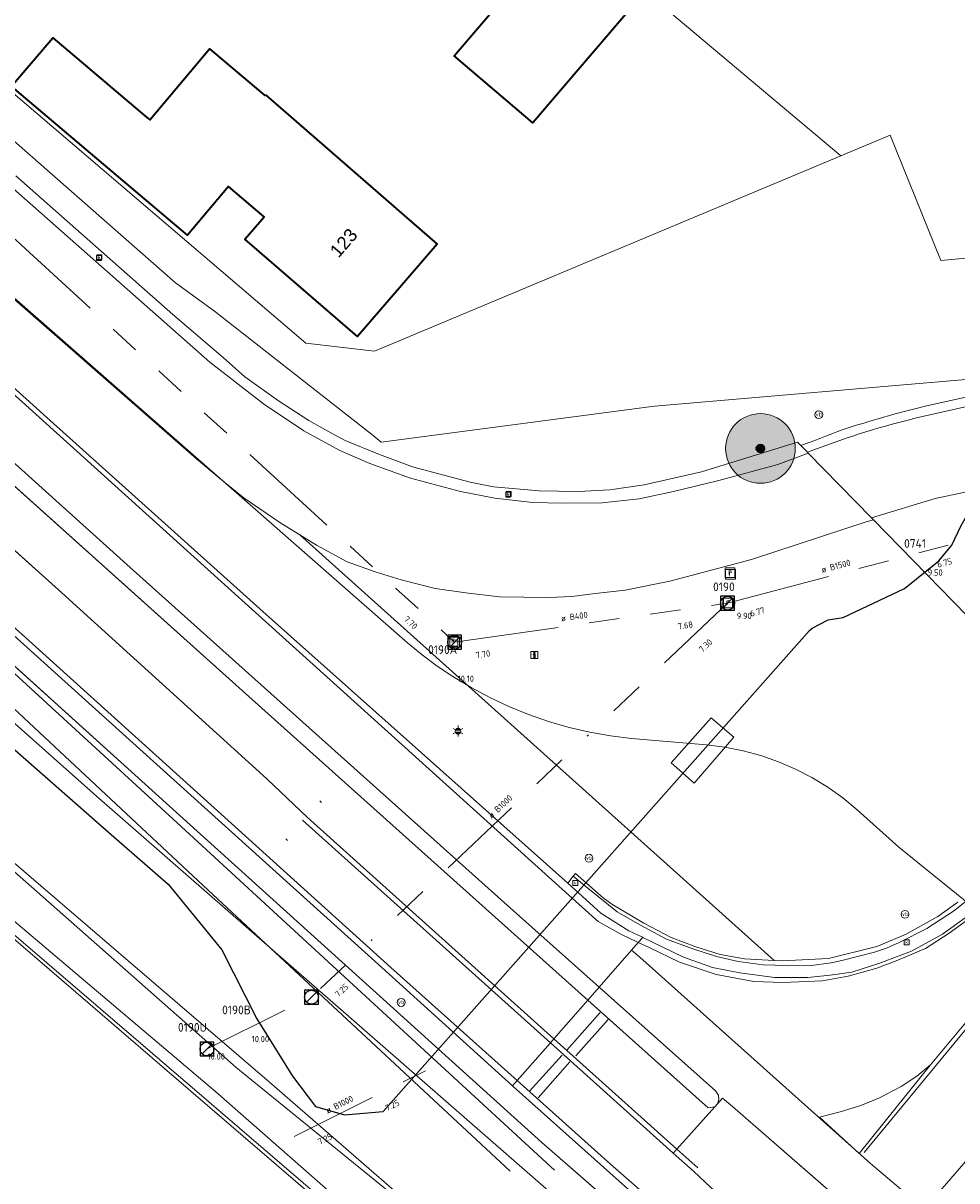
# Model space of a CAD drawing. Header units: metres. Extents: x 163628 to 167855, y 402678 to 405435.
# Tile 34 of 256: x 164071 to 164125, y 402999 to 403066. Entities that reach past the tile are written whole.
import ezdxf
from ezdxf.enums import TextEntityAlignment as Align

# ---------------------------------------------------------------- set-up
doc = ezdxf.new("R2010")
doc.units = ezdxf.units.M
doc.linetypes.add('X-CA190022.004-UO-WHM_Riolering gemeente_NLCS_v0.2$0$RI-GWA', pattern=[18.45, 6, -1.8, 1.75, -1.8, 1.75, -1.8, 1.75, -1.8])
doc.linetypes.add('X-CA190022.004-UO-WHM_Riolering gemeente_NLCS_v0.2$0$RI-OVERIG', pattern=[17, 5, -2, 2, -2, 0, -2, 2, -2])
doc.layers.get('0').update_dxf_attribs({"lineweight": 25})
for name, color, linetype, lineweight in [('X-CA190022.004-UO-BGT_Ondergrond$0$GE_117_WGIGeleideconstructie_Grens_GEM', 253, 'X-CA190022.004-UO-BGT_Ondergrond$0$Vangrail', 9), ('X-CA190022.004-UO-BGT_Ondergrond$0$GE_203_VGOHaag_Lijn_GEM', 253, 'X-CA190022.004-UO-BGT_Ondergrond$0$Heg', 9), ('X-CA190022.004-UO-BGT_Ondergrond$0$GE_214_Wegmarkering_Lijn_GEM', 253, 'Continuous', 9), ('X-CA190022.004-UO-BGT_Ondergrond$0$GE_244_Taludlijn_Lijn_GEM', 253, 'Continuous', 9), ('X-CA190022.004-UO-BGT_Ondergrond$0$GE_311_WGDRijbaanRegionaleweg_Vlak_GEM', 253, 'Continuous', 9), ('X-CA190022.004-UO-BGT_Ondergrond$0$GE_314_WGDRijbaanLokaleweg_Vlak_GEM', 253, 'Continuous', 9), ('X-CA190022.004-UO-BGT_Ondergrond$0$GE_361_OWGBerm_Vlak_GEM', 253, 'Continuous', 9), ('X-CA190022.004-UO-BGT_Ondergrond$0$GE_367_OWGBerm_groenvoorziening_grasenk_GEM', 253, 'Continuous', 9), ('X-CA190022.004-UO-BGT_Ondergrond$0$GE_401_OTDErf_Vlak_GEM', 253, 'Continuous', 9), ('X-CA190022.004-UO-BGT_Ondergrond$0$GE_4502_GBKN_Huisnummer_Lijn_GEM', 7, 'Continuous', 9), ('X-CA190022.004-UO-BGT_Ondergrond$0$GE_461_BTDGraslandoverig_Vlak_GEM', 253, 'Continuous', 9), ('X-CA190022.004-UO-BGT_Ondergrond$0$GE_601_PNDgrondvlakpand_Vlak_MV_GEM', 34, 'Continuous', 35), ('X-CA190022.004-UO-BGT_Ondergrond$0$GE_661_SHDMuurGroterDan30cm_Vlak_GEM', 253, 'Continuous', 9), ('X-CA190022.004-UO-BGT_Ondergrond$0$GE_811_BRDInformatiebord_Punt_GEM', 253, 'Continuous', 9), ('X-CA190022.004-UO-BGT_Ondergrond$0$GE_814_BRDVerkeersbord_Punt_GEM', 253, 'Continuous', 9), ('X-CA190022.004-UO-BGT_Ondergrond$0$GE_861_PALLichtmast_Punt_GEM', 253, 'Continuous', 9), ('X-CA190022.004-UO-BGT_Ondergrond$0$GE_885_PutInspectieofRioolput_Punt_GEM', 253, 'Continuous', 9), ('X-CA190022.004-UO-BGT_Ondergrond$0$GE_886_PutKolk_Punt_GEM', 253, 'Continuous', 9), ('X-CA190022.004-UO-BGT_Ondergrond$0$N-WE-IE-MEUBILAIR_WEGMEUBILAIR_VERKEERSBORD-S', 253, 'Continuous', 9), ('X-CA190022.004-UO-BGT_Ondergrond$0$N-WE-RI-PUT_INSPECTIE-S', 253, 'Continuous', 9), ('X-CA190022.004-UO-KAD_Percelen$0$B-WE-KG-GRENS_PERCEEL-GV', 150, 'Continuous', 9), ('X-CA190022.004-UO-WHM_Riolering gemeente - drukleidingen_v0.1$0$Riool_onder_druk_asbestcement_leidingen_450_hgml', 214, 'X-CA190022.004-UO-WHM_Riolering gemeente - drukleidingen_v0.1$0$1-200 PERSLEIDING', 25), ('X-CA190022.004-UO-WHM_Riolering gemeente_NLCS_v0.2$0$B-WE-RI-BOB-T18', 214, 'Continuous', 15), ('X-CA190022.004-UO-WHM_Riolering gemeente_NLCS_v0.2$0$B-WE-RI-DIAMETER-T18', 214, 'Continuous', 15), ('X-CA190022.004-UO-WHM_Riolering gemeente_NLCS_v0.2$0$B-WE-RI-GWA_TRANSPORTLEIDING-G', 214, 'X-CA190022.004-UO-WHM_Riolering gemeente_NLCS_v0.2$0$RI-GWA', 15), ('X-CA190022.004-UO-WHM_Riolering gemeente_NLCS_v0.2$0$B-WE-RI-OVERSTORT-G', 214, 'X-CA190022.004-UO-WHM_Riolering gemeente_NLCS_v0.2$0$RI-OVERIG', 15), ('X-CA190022.004-UO-WHM_Riolering gemeente_NLCS_v0.2$0$B-WE-RI-PUT-S', 214, 'Continuous', 15), ('X-CA190022.004-UO-WHM_Riolering gemeente_NLCS_v0.2$0$B-WE-RI-PUTDEKSELHOOGTE-T18', 214, 'Continuous', 15), ('X-CA190022.004-UO-WHM_Riolering gemeente_NLCS_v0.2$0$B-WE-RI-PUTNUMMER-T25', 214, 'Continuous', 15)]:
    doc.layers.add(name, color=color, linetype=linetype, lineweight=lineweight)
doc.layers.add('X-CA190022.004-UO-DWM_Beplanting$0$B-WE-GR-BOOM-S AFKOMSTIG UIT BOMENBESTAND GEMEENTE', color=252, linetype='Continuous')
doc.layers.add('X-CA190022.004-UO-DWM_Beplanting$0$N-GV-GR-GRAS-A-200', color=7, linetype='Continuous')
doc.styles.add('X-CA190022.004-UO-BGT_Ondergrond$0$BGT_NAR', font='arial.ttf', dxfattribs={"height": 1})
doc.styles.add('X-CA190022.004-UO-BGT_Ondergrond$0$NLCS-ISO', font='NLCS-ISO.ttf')
doc.styles.add('X-CA190022.004-UO-WHM_Riolering gemeente - drukleidingen_v0.1$0$NLCS-ISO', font='NLCS-ISO.ttf')
doc.styles.add('X-CA190022.004-UO-WHM_Riolering gemeente_NLCS_v0.2$0$NLCS-ISO-M200-T18', font='NLCS-ISO.ttf', dxfattribs={"height": 0.36})
doc.styles.add('X-CA190022.004-UO-WHM_Riolering gemeente_NLCS_v0.2$0$NLCS-ISO-M200-T25', font='NLCS-ISO.ttf', dxfattribs={"height": 0.5})
doc.linetypes.add('X-CA190022.004-UO-BGT_Ondergrond$0$Heg', pattern='A,5,-1.5,[2,dgnlstyle-meierijstad.shx,S=0.007937,R=45,X=0,Y=0],-1.5', length=8)
doc.linetypes.add('X-CA190022.004-UO-BGT_Ondergrond$0$Vangrail', pattern='A,10,-1.5,[3,dgnlstyle-Veghel.shx,S=0.007937,R=90,X=0,Y=0.5],-1,[3,dgnlstyle-Veghel.shx,S=0.007937,R=270,X=0,Y=-0.5],-1.5', length=14)
doc.linetypes.add('X-CA190022.004-UO-WHM_Riolering gemeente - drukleidingen_v0.1$0$1-200 PERSLEIDING', pattern='A,1.5,-0.6,["PERS",X-CA190022.004-UO-WHM_Riolering gemeente - drukleidingen_v0.1$0$NLCS-ISO,S=0.24,R=0,X=-0.5,Y=-0.12],-0.65', length=2.75)

# ---------------------------------------------------------------- blocks, each defined once
blk = doc.blocks.new('X-CA190022.004-UO-BGT_Ondergrond$0$SRI-KOLK-SO')
at = {"color": 0, "linetype": 'ByBlock', "lineweight": 18}
blk.add_lwpolyline([(-1.125, -1.125), (1.125, -1.125), (1.125, 1.125), (-1.125, 1.125)], close=True, dxfattribs=at)
at = {"color": 0, "linetype": 'ByBlock', "lineweight": 18, "style": 'X-CA190022.004-UO-BGT_Ondergrond$0$NLCS-ISO'}
blk.add_text('k', height=1.5, dxfattribs=at).set_placement((0, 0), align=Align.MIDDLE_CENTER)
blk = doc.blocks.new('X-CA190022.004-UO-BGT_Ondergrond$0$IMGEOKolk')
at = {"xscale": 5, "yscale": 5, "zscale": 5}
blk.add_blockref('X-CA190022.004-UO-BGT_Ondergrond$0$SRI-KOLK-SO', (0, 0), dxfattribs=at)
blk = doc.blocks.new('X-CA190022.004-UO-BGT_Ondergrond$0$SIE-WEG_VERKEERSBORD_INFORMATIE-SO')
at = {"linetype": 'ByBlock', "lineweight": 18}
h = blk.add_hatch(color=0, dxfattribs=at)
h.dxf.hatch_style = 1
h.paths.add_polyline_path([(0.32, 0.49), (-0.82, 0.49), (-0.82, 0.19), (-0.32, 0.19), (-0.32, -1.62), (0.32, -1.62)])
h = blk.add_hatch(color=0, dxfattribs=at)
h.dxf.hatch_style = 1
edge = h.paths.add_edge_path()
edge.add_arc((0, 1.25), 0.373, 0, 360)
at = {"color": 0, "linetype": 'ByBlock', "lineweight": 18}
for points in [[(-2, -2), (2, -2), (2, 2), (-2, 2)], [(0.32, 0.49), (-0.82, 0.49), (-0.82, 0.19), (-0.32, 0.19), (-0.32, -1.62), (0.32, -1.62)]]:
    blk.add_lwpolyline(points, close=True, dxfattribs=at)
blk.add_circle((0, 1.25), 0.373, dxfattribs=at)
blk = doc.blocks.new('X-CA190022.004-UO-BGT_Ondergrond$0$IMGEOInformatiebord')
at = {"layer": 'X-CA190022.004-UO-BGT_Ondergrond$0$N-WE-IE-MEUBILAIR_WEGMEUBILAIR_VERKEERSBORD-S', "xscale": 5, "yscale": 5, "zscale": 5}
blk.add_blockref('X-CA190022.004-UO-BGT_Ondergrond$0$SIE-WEG_VERKEERSBORD_INFORMATIE-SO', (0, 0), dxfattribs=at)
blk = doc.blocks.new('X-CA190022.004-UO-BGT_Ondergrond$0$N-SIE-WEG_LICHTMAST-SO')
h = blk.add_hatch(color=256)
h.paths.add_polyline_path([(1.16, 0.5, 0.658505), (-1.16, 0.5)])
h.paths.add_polyline_path([(-1.16, -0.5, 0.658505), (1.16, -0.5)])
at = {"flags": 128}
for points in [[(-2.19, 1.27), (-1.1, 0.63)], [(-1.16, 0.5), (1.16, 0.5)], [(0, 1.27), (0, 2.53)], [(1.1, 0.63), (2.19, 1.27)], [(-2.19, -1.27), (-1.1, -0.63)], [(-1.16, -0.5), (1.16, -0.5)], [(0, -1.27), (0, -2.53)], [(2.19, -1.27), (1.1, -0.63)]]:
    blk.add_lwpolyline(points, dxfattribs=at)
at = {"ltscale": 0.5}
blk.add_circle((0, 0), 1.27, dxfattribs=at)
at = {"style": 'X-CA190022.004-UO-BGT_Ondergrond$0$NLCS-ISO'}
blk.add_attdef('TYPE', text='', height=1.8, dxfattribs=at).set_placement((0, 2.53), align=Align.BOTTOM_CENTER)
blk = doc.blocks.new('X-CA190022.004-UO-BGT_Ondergrond$0$IMGEOLichtmastpaal')
at = {"xscale": 5, "yscale": 5, "zscale": 5}
blk.add_blockref('X-CA190022.004-UO-BGT_Ondergrond$0$N-SIE-WEG_LICHTMAST-SO', (0, 6.4), dxfattribs=at)
blk = doc.blocks.new('X-CA190022.004-UO-BGT_Ondergrond$0$SIE-WEG_PAAL_VERKEERSBORD-SO')
at = {"linetype": 'ByBlock', "lineweight": 18}
blk.add_circle((0, 0), 1.5, dxfattribs=at)
at = {"linetype": 'ByBlock', "lineweight": 18, "style": 'X-CA190022.004-UO-BGT_Ondergrond$0$NLCS-ISO'}
blk.add_text('vb', height=1.5, dxfattribs=at).set_placement((0, 0.13), align=Align.MIDDLE_CENTER)
blk = doc.blocks.new('X-CA190022.004-UO-BGT_Ondergrond$0$IMGEOVerkeersbord')
at = {"xscale": 5, "yscale": 5, "zscale": 5}
blk.add_blockref('X-CA190022.004-UO-BGT_Ondergrond$0$SIE-WEG_PAAL_VERKEERSBORD-SO', (0, 0), dxfattribs=at)
blk = doc.blocks.new('X-CA190022.004-UO-BGT_Ondergrond$0$SRI-PUT_INSPECTIEPUT_RIOOLPUT-SO')
at = {"color": 0, "linetype": 'ByBlock', "lineweight": 18}
blk.add_lwpolyline([(-1.12, -1.12), (1.12, -1.12), (1.12, 1.12), (-1.12, 1.12)], close=True, dxfattribs=at)
at = {"color": 0, "linetype": 'ByBlock', "lineweight": 18, "style": 'X-CA190022.004-UO-BGT_Ondergrond$0$NLCS-ISO'}
blk.add_text('r', height=1.5, dxfattribs=at).set_placement((0, 0.28), align=Align.MIDDLE_CENTER)
blk = doc.blocks.new('X-CA190022.004-UO-BGT_Ondergrond$0$IMGEOInspectierioolput')
at = {"layer": 'X-CA190022.004-UO-BGT_Ondergrond$0$N-WE-RI-PUT_INSPECTIE-S', "xscale": 10, "yscale": 10, "zscale": 10}
blk.add_blockref('X-CA190022.004-UO-BGT_Ondergrond$0$SRI-PUT_INSPECTIEPUT_RIOOLPUT-SO', (0, 0), dxfattribs=at)
blk = doc.blocks.new('X-CA190022.004-UO-WHM_Riolering gemeente_NLCS_v0.2$0$B-SRI-PUT_BETON-SO')
blk.add_line((-1.41, -1.41), (1.41, 1.41))
at = {"lineweight": -3, "flags": 128}
blk.add_lwpolyline([(2, -2), (2, 2), (-2, 2), (-2, -2)], close=True, dxfattribs=at)
at = {"lineweight": -3}
blk.add_circle((0, 0), 2, dxfattribs=at)
blk = doc.blocks.new('X-CA190022.004-UO-DWM_Beplanting$0$SGR-BOOM_01-SO')
at = {"linetype": 'ByBlock', "lineweight": 18}
h = blk.add_hatch(color=0, dxfattribs=at)
h.dxf.hatch_style = 1
edge = h.paths.add_edge_path()
edge.add_arc((0, 0), 0.25, 0, 360)
at = {"color": 0, "linetype": 'ByBlock', "lineweight": 18}
for radius in [2, 0.25]:
    blk.add_circle((0, 0), radius, dxfattribs=at)
blk = doc.blocks.new('X-CA190022.004-UO-DWM_Beplanting$0$IMGEOBoom')
at = {"transparency": 33554457}
h = blk.add_hatch(color=256, dxfattribs=at)
h.dxf.hatch_style = 1
edge = h.paths.add_edge_path()
edge.add_arc((0, 0), 100, 0, 360)
edge = h.paths.add_edge_path(flags=17)
edge.add_arc((0, 0), 12.5, 0, 360)
h = blk.add_hatch()
h.set_pattern_fill('ANGLE', color=256)
h.set_pattern_definition([(0, (0, 0), (0, 6.985), [5.08, -1.905]), (90, (0, 0), (-6.985, 4e-16), [5.08, -1.905])])
edge = h.paths.add_edge_path(flags=17)
edge.add_arc((0, 0), 12.5, 0, 360)
at = {"layer": 'X-CA190022.004-UO-DWM_Beplanting$0$N-GV-GR-GRAS-A-200'}
h = blk.add_hatch(color=256, dxfattribs=at)
h.dxf.hatch_style = 1
edge = h.paths.add_edge_path(flags=17)
edge.add_arc((0, 0), 12.5, 0, 360)
at = {"xscale": 50, "yscale": 50, "zscale": 50}
blk.add_blockref('X-CA190022.004-UO-DWM_Beplanting$0$SGR-BOOM_01-SO', (0, 0), dxfattribs=at)

msp = doc.modelspace()

# ---------------------------------------------------------------- linework, layer by layer
at = {"layer": 'X-CA190022.004-UO-BGT_Ondergrond$0$GE_117_WGIGeleideconstructie_Grens_GEM'}
for p, q in [((164058.262, 403040.438), (164079.26, 403021.488)), ((164079.26, 403021.488), (164101.235, 403001.64)), ((164101.235, 403001.64), (164127.839, 402978.482))]:
    msp.add_line(p, q, dxfattribs=at)
at = {"layer": 'X-CA190022.004-UO-BGT_Ondergrond$0$GE_203_VGOHaag_Lijn_GEM'}
for p, q in [((164080.188, 403051), (164082.431, 403049.366)), ((164082.431, 403049.366), (164091.552, 403042.225)), ((164107.709, 403043.911), (164126.489, 403045.515)), ((164092.01, 403041.84), (164107.709, 403043.911)), ((164091.552, 403042.225), (164092.01, 403041.84))]:
    msp.add_line(p, q, dxfattribs=at)
at = {"layer": 'X-CA190022.004-UO-BGT_Ondergrond$0$GE_214_Wegmarkering_Lijn_GEM'}
for p, q in [((164049.878, 403054.551), (164073.662, 403033.199)), ((164055.438, 403054.586), (164077.595, 403034.656)), ((164084.006, 403032.778), (164066.612, 403048.464)), ((164084.603, 403027.07), (164063.342, 403046.135)), ((164058.487, 403042.408), (164081.827, 403021.388)), ((164077.595, 403034.656), (164099.074, 403015.41)), ((164073.662, 403033.199), (164085.437, 403022.522)), ((164085.557, 403031.379), (164084.006, 403032.778)), ((164102.41, 403016.191), (164085.557, 403031.379)), ((164103.874, 403009.817), (164084.603, 403027.07)), ((164081.827, 403021.388), (164092.553, 403011.683)), ((164088.48, 403021.257), (164088.579, 403021.167)), ((164087.476, 403020.155), (164101.723, 403007.37)), ((164101.925, 403007.599), (164087.744, 403020.325)), ((164086.522, 403019.068), (164086.621, 403018.979)), ((164133.693, 403017.999), (164119.752, 403001.057)), ((164123.561, 403006.097), (164133.622, 403018.247)), ((164104.319, 403014.471), (164102.41, 403016.191)), ((164099.074, 403015.41), (164104.526, 403010.559)), ((164126.032, 403014.681), (164124.632, 403013.661)), ((164104.471, 403014.334), (164104.319, 403014.471)), ((164105.762, 403013.599), (164104.471, 403014.334)), ((164106.775, 403013.118), (164105.762, 403013.599)), ((164124.632, 403013.661), (164123.275, 403012.787)), ((164107.392, 403012.826), (164106.775, 403013.118)), ((164109.144, 403012.001), (164107.392, 403012.826)), ((164123.275, 403012.787), (164121.595, 403012.075)), ((164116.696, 403003.474), (164106.855, 403012.272)), ((164111.255, 403011.286), (164109.144, 403012.001)), ((164121.595, 403012.075), (164120.471, 403011.657)), ((164092.553, 403011.683), (164099.81, 403005.193)), ((164113.419, 403010.885), (164111.255, 403011.286)), ((164120.471, 403011.657), (164118.827, 403011.195)), ((164115.07, 403010.824), (164113.419, 403010.885)), ((164117.351, 403010.929), (164115.07, 403010.824)), ((164118.827, 403011.195), (164117.351, 403010.929)), ((164104.526, 403010.559), (164111.207, 403004.613)), ((164104.62, 403009.149), (164103.874, 403009.817)), ((164104.589, 403009.108), (164102.663, 403006.944)), ((164103.176, 403006.614), (164105.047, 403008.693)), ((164110.435, 403003.934), (164104.62, 403009.149)), ((164101.723, 403007.37), (164108.783, 403001.035)), ((164108.986, 403001.262), (164101.925, 403007.599)), ((164102.401, 403006.66), (164100.522, 403004.593)), ((164101.016, 403004.208), (164102.848, 403006.265)), ((164123.561, 403006.097), (164119.466, 403001.012)), ((164122.78, 403005.449), (164123.561, 403006.097)), ((164121.873, 403004.859), (164122.78, 403005.449)), ((164099.81, 403005.193), (164105.179, 403000.392)), ((164111.207, 403004.613), (164111.372, 403004.364)), ((164120.635, 403004.207), (164121.873, 403004.859)), ((164110.788, 403003.632), (164110.435, 403003.934)), ((164111.401, 403004.102), (164111.329, 403003.864)), ((164111.372, 403004.364), (164111.401, 403004.102)), ((164119.56, 403003.771), (164120.635, 403004.207)), ((164111.162, 403003.687), (164110.788, 403003.632)), ((164111.329, 403003.864), (164111.162, 403003.687)), ((164128.766, 402989.27), (164112.182, 403003.702)), ((164117.175, 403003.094), (164118.372, 403003.403)), ((164118.372, 403003.403), (164119.56, 403003.771)), ((164119.466, 403001.012), (164117.175, 403003.094)), ((164108.783, 403001.035), (164109.949, 402999.989)), ((164110.189, 403000.183), (164108.986, 403001.262)), ((164105.179, 403000.392), (164126.401, 402981.869)), ((164122.605, 402998.324), (164120.112, 403000.436))]:
    msp.add_line(p, q, dxfattribs=at)
at = {"layer": 'X-CA190022.004-UO-BGT_Ondergrond$0$GE_244_Taludlijn_Lijn_GEM'}
for p, q in [((164081, 403019.35), (164068.559, 403030.741)), ((164085.586, 403005.099), (164059.297, 403027.669)), ((164069.57, 403027.804), (164081.771, 403016.401)), ((164101.953, 403000.046), (164081, 403019.35)), ((164081.771, 403016.401), (164099.423, 403000.001)), ((164099.25, 402993.253), (164085.586, 403005.099))]:
    msp.add_line(p, q, dxfattribs=at)
at = {"layer": 'X-CA190022.004-UO-BGT_Ondergrond$0$GE_311_WGDRijbaanRegionaleweg_Vlak_GEM', "flags": 128}
for points in [[(164063.342, 403046.135), (164084.603, 403027.07), (164103.874, 403009.817), (164101.925, 403007.599), (164087.744, 403020.325), (164085.437, 403022.522), (164073.662, 403033.199), (164049.878, 403054.551), (164029.003, 403073.196), (164021.597, 403079.494), (164023.313, 403081.497), (164027.554, 403077.957), (164038.038, 403068.842), (164056.17, 403052.604), (164063.342, 403046.135)], [(164049.878, 403054.551), (164073.662, 403033.199), (164085.437, 403022.522), (164087.744, 403020.325), (164101.925, 403007.599), (164101.723, 403007.37), (164099.81, 403005.193), (164099.549, 403004.896), (164092.034, 403011.678), (164070.693, 403030.945), (164058.231, 403042.158), (164022.704, 403073.552), (164019.021, 403076.486), (164019.477, 403077.018), (164021.597, 403079.494), (164029.003, 403073.196), (164049.878, 403054.551)], [(164067.275, 403048.233), (164072.805, 403043.264), (164085.401, 403031.946), (164102.717, 403016.533), (164104.622, 403014.807), (164106.23, 403013.792), (164106.971, 403013.439), (164107.032, 403013.41), (164106.775, 403013.118), (164106.388, 403012.677), (164104.526, 403010.559), (164103.874, 403009.817), (164084.603, 403027.07), (164063.342, 403046.135)], [(164128.806, 402989.236), (164112.182, 403003.702), (164111.616, 403004.186), (164111.329, 403003.864), (164111.162, 403003.687), (164110.788, 403003.632), (164110.435, 403003.934), (164103.874, 403009.817), (164104.526, 403010.559), (164106.388, 403012.677), (164106.855, 403012.272), (164116.696, 403003.474), (164120.112, 403000.436), (164122.605, 402998.324)], [(164103.874, 403009.817), (164110.435, 403003.934), (164110.788, 403003.632), (164111.162, 403003.687), (164108.986, 403001.262), (164101.925, 403007.599), (164103.874, 403009.817)], [(164106.209, 402998.94), (164099.59, 403004.859), (164099.549, 403004.896), (164099.81, 403005.193), (164101.723, 403007.37), (164101.925, 403007.599), (164108.986, 403001.262), (164108.783, 403001.035), (164109.949, 402999.989), (164110.939, 402999.063)], [(164112.182, 403003.702), (164128.806, 402989.236), (164128.426, 402988.781), (164128.387, 402988.791), (164128.293, 402988.815), (164127.771, 402988.767), (164127.269, 402988.359), (164127.103, 402987.963), (164127.148, 402987.528), (164128.485, 402985.461), (164129.613, 402984.1), (164130.644, 402983.063), (164130.209, 402982.465), (164126.83, 402985.251), (164110.939, 402999.063), (164109.949, 402999.989), (164108.783, 403001.035), (164108.986, 403001.262), (164111.162, 403003.687), (164111.329, 403003.864), (164111.616, 403004.186), (164112.182, 403003.702)]]:
    msp.add_lwpolyline(points, dxfattribs=at)
at = {"layer": 'X-CA190022.004-UO-BGT_Ondergrond$0$GE_314_WGDRijbaanLokaleweg_Vlak_GEM', "flags": 128}
for points in [[(164071.009, 403057.137), (164080.032, 403049.178), (164082.925, 403046.707), (164084.176, 403045.595), (164086.107, 403044.228), (164087.851, 403043.09), (164088.939, 403042.478), (164089.942, 403041.952), (164091.909, 403041.141), (164093.795, 403040.436), (164097.123, 403039.553), (164098.451, 403039.293), (164101.072, 403039.063), (164103.338, 403039.008), (164105.146, 403039.115), (164107.12, 403039.409), (164110.396, 403040.145), (164115.918, 403041.857), (164116.112, 403041.657), (164116.493, 403041.267), (164116.536, 403041.223), (164114.786, 403040.561), (164111.391, 403039.644), (164108.803, 403039.013), (164106.832, 403038.592), (164104.69, 403038.363), (164102.444, 403038.342), (164100.703, 403038.391), (164098.527, 403038.634), (164096.567, 403039.009), (164093.688, 403039.782), (164091.359, 403040.617), (164089.638, 403041.367), (164087.564, 403042.508), (164085.251, 403044.042), (164082.171, 403046.446), (164071.85, 403055.556), (164054.896, 403070.508)], [(164054.896, 403070.508), (164071.85, 403055.556), (164082.171, 403046.446), (164085.251, 403044.042), (164087.564, 403042.508), (164089.638, 403041.367), (164091.359, 403040.617), (164093.688, 403039.782), (164096.567, 403039.009), (164098.527, 403038.634), (164100.703, 403038.391), (164102.444, 403038.342), (164104.69, 403038.363), (164106.832, 403038.592), (164108.803, 403039.013), (164111.391, 403039.644), (164114.786, 403040.561), (164116.536, 403041.223), (164120.165, 403037.506), (164120.279, 403037.389), (164119.918, 403037.287), (164113.283, 403035.109), (164108.585, 403033.867), (164106.011, 403033.347), (164104.292, 403033.163), (164102.948, 403032.992), (164101.661, 403032.927), (164100.208, 403032.942), (164098.807, 403032.974), (164096.868, 403033.208), (164095.112, 403033.453), (164093.143, 403033.939), (164091.654, 403034.402), (164090.057, 403034.984), (164088.29, 403035.933), (164087.328, 403036.524), (164086.242, 403037.192), (164084.128, 403038.625), (164082.726, 403039.785), (164081.389, 403040.892), (164068.448, 403052.199)], [(164123.26, 403043.92), (164126.889, 403044.717), (164131.534, 403045.737), (164131.678, 403045.766), (164136.292, 403046.726), (164139.951, 403047.501)], [(164122.498, 403043.18), (164126.997, 403044.198), (164136.412, 403046.154), (164138.215, 403042.802)], [(164136.412, 403046.154), (164126.997, 403044.198), (164122.498, 403043.18)], [(164116.493, 403041.267), (164116.112, 403041.657)], [(164128.704, 403039.658), (164123.82, 403038.621), (164120.165, 403037.506), (164116.536, 403041.223), (164116.493, 403041.267)], [(164126.369, 403015.133), (164124.247, 403013.599), (164122.466, 403012.626), (164120.595, 403011.924), (164119.042, 403011.42), (164117.803, 403011.24), (164116.508, 403011.108), (164114.599, 403011.121), (164112.604, 403011.388), (164111.037, 403011.679), (164109.373, 403012.279), (164107.032, 403013.41), (164106.971, 403013.439), (164106.23, 403013.792), (164104.622, 403014.807), (164102.717, 403016.533), (164103.039, 403016.931), (164103.876, 403016.24), (164105.562, 403014.892), (164106.864, 403014.143), (164108.388, 403013.321), (164109.961, 403012.739), (164111.259, 403012.311), (164112.509, 403012.031), (164113.947, 403011.844), (164114.623, 403011.815), (164115.337, 403011.785), (164116.72, 403011.808), (164117.854, 403011.946), (164118.474, 403012.095), (164120.345, 403012.573), (164121.04, 403012.799), (164121.764, 403013.129), (164123.344, 403013.92), (164124.877, 403014.92), (164126.085, 403015.875)], [(164140.968, 403016.197), (164140.623, 403016.477), (164140.243, 403016.578), (164138.25, 403016.142), (164136.915, 403015.596), (164135.534, 403014.742), (164135.052, 403014.298), (164134.412, 403013.61), (164127.866, 403005.644), (164127.434, 403004.963), (164126.752, 403003.718), (164126.602, 403003.277), (164126.544, 403002.959), (164126.562, 403002.673), (164126.674, 403002.389), (164126.916, 403002.096), (164126.711, 403001.86), (164123.229, 402997.848)], [(164123.229, 402997.848), (164126.711, 403001.86), (164126.916, 403002.096), (164127.169, 403001.907), (164127.384, 403001.843), (164127.708, 403001.815), (164128.408, 403002.036), (164130.653, 403003.318), (164131.705, 403004.231), (164140.789, 403014.686), (164141.058, 403015.052), (164141.142, 403015.273), (164141.175, 403015.565), (164141.154, 403015.793), (164141.088, 403015.996), (164140.968, 403016.197), (164141.392, 403015.789), (164144.827, 403012.494), (164145.136, 403012.197), (164140.771, 403007.094)], [(164122.605, 402998.324), (164120.112, 403000.436), (164116.696, 403003.474), (164106.855, 403012.272), (164106.388, 403012.677), (164106.775, 403013.118), (164107.032, 403013.41), (164109.373, 403012.279), (164111.037, 403011.679), (164112.604, 403011.388), (164114.599, 403011.121), (164116.508, 403011.108), (164117.803, 403011.24), (164119.042, 403011.42), (164120.595, 403011.924), (164122.466, 403012.626), (164124.247, 403013.599), (164126.369, 403015.133)]]:
    msp.add_lwpolyline(points, dxfattribs=at)
at = {"layer": 'X-CA190022.004-UO-BGT_Ondergrond$0$GE_314_WGDRijbaanLokaleweg_Vlak_GEM', "extrusion": (0, 0, -1)}
for centre, radius, start, end in [((-164140.327, 402974.923), 71.077, 72.09472, 76.10623), ((-164133.789, 402997.356), 47.194, 68.50129, 76.15829)]:
    msp.add_arc(centre, radius, start, end, dxfattribs=at)
at = {"layer": 'X-CA190022.004-UO-BGT_Ondergrond$0$GE_314_WGDRijbaanLokaleweg_Vlak_GEM'}
for centre, radius, start, end in [((164133.789, 402997.356), 47.194, 103.84171, 111.49871), ((164095.099, 403100.379), 62.368, 289.68888, 292.01197)]:
    msp.add_arc(centre, radius, start, end, dxfattribs=at)
at = {"layer": 'X-CA190022.004-UO-BGT_Ondergrond$0$GE_361_OWGBerm_Vlak_GEM', "flags": 128}
for points in [[(164110.952, 403026.031), (164112.269, 403024.918), (164109.989, 403022.278), (164108.67, 403023.431), (164110.952, 403026.031)], [(164126.085, 403015.875), (164124.877, 403014.92), (164123.344, 403013.92), (164121.764, 403013.129), (164121.04, 403012.799), (164120.345, 403012.573), (164118.474, 403012.095), (164117.854, 403011.946), (164116.72, 403011.808), (164115.337, 403011.785), (164114.623, 403011.815), (164113.947, 403011.844), (164112.509, 403012.031), (164111.259, 403012.311), (164109.961, 403012.739), (164108.388, 403013.321), (164106.864, 403014.143), (164105.562, 403014.892), (164103.876, 403016.24), (164103.039, 403016.931), (164103.162, 403017.079), (164104.76, 403015.689), (164105.254, 403015.321), (164107.092, 403014.237), (164108.655, 403013.418), (164110.077, 403012.877), (164111.483, 403012.436), (164112.873, 403012.18), (164114.582, 403012.098), (164115.031, 403012.076), (164117.693, 403012.198), (164120.474, 403012.9), (164122.166, 403013.601), (164123.98, 403014.621), (164125.13, 403015.441)]]:
    msp.add_lwpolyline(points, dxfattribs=at)
at = {"layer": 'X-CA190022.004-UO-BGT_Ondergrond$0$GE_367_OWGBerm_groenvoorziening_grasenk_GEM', "flags": 128}
for points in [[(163948.49, 403130.221), (163949.351, 403131.211), (163950.406, 403130.409), (163950.626, 403130.246), (163959.772, 403123.476), (163971.758, 403114.67), (163979.592, 403108.808), (163995.891, 403096.032), (164013.529, 403081.379), (164017.355, 403078.103), (164017.262, 403077.977), (164017.337, 403077.882), (164019.021, 403076.486), (164022.704, 403073.552), (164058.231, 403042.158), (164070.693, 403030.945), (164092.034, 403011.678), (164099.549, 403004.896), (164099.59, 403004.859), (164106.209, 402998.94)], [(164127.839, 402978.482), (164101.235, 403001.64), (164079.26, 403021.488), (164058.262, 403040.438), (164036.514, 403059.82), (164021.837, 403072.213), (164017.807, 403075.616), (164016.653, 403076.591), (164013.889, 403078.924), (164012.875, 403079.78), (164007.713, 403084.139), (163990.477, 403098.694), (163974.748, 403110.932), (163960.551, 403121.41), (163949.159, 403129.71), (163948.49, 403130.221)], [(164068.5, 403120.325), (164045.424, 403093.765), (164046.613, 403092.758), (164063.87, 403078.499), (164060.557, 403073.699), (164058.987, 403071.844), (164070.878, 403061.779), (164069.625, 403060.268), (164080.188, 403051), (164082.431, 403049.366), (164091.552, 403042.225), (164092.01, 403041.84), (164107.709, 403043.911), (164126.489, 403045.515), (164129.13, 403045.947), (164129.872, 403046.975), (164129.839, 403049.826), (164129.79, 403051.215), (164131.181, 403047.155), (164131.678, 403045.766), (164131.534, 403045.737), (164126.889, 403044.717), (164123.26, 403043.92)], [(164116.112, 403041.657), (164115.918, 403041.857), (164110.396, 403040.145), (164107.12, 403039.409), (164105.146, 403039.115), (164103.338, 403039.008), (164101.072, 403039.063), (164098.451, 403039.293), (164097.123, 403039.553), (164093.795, 403040.436), (164091.909, 403041.141), (164089.942, 403041.952), (164088.939, 403042.478), (164087.851, 403043.09), (164086.107, 403044.228), (164084.176, 403045.595), (164082.925, 403046.707), (164080.032, 403049.178), (164071.009, 403057.137)], [(164068.448, 403052.199), (164081.389, 403040.892), (164082.726, 403039.785), (164084.128, 403038.625), (164086.242, 403037.192), (164087.328, 403036.524), (164114.582, 403012.098), (164112.873, 403012.18), (164111.483, 403012.436), (164110.077, 403012.877), (164108.655, 403013.418), (164107.092, 403014.237), (164105.254, 403015.321), (164104.76, 403015.689), (164103.162, 403017.079), (164103.039, 403016.931), (164102.717, 403016.533), (164085.401, 403031.946), (164072.805, 403043.264), (164067.275, 403048.233)], [(164134.097, 403024.676), (164133.441, 403023.906), (164133.279, 403024.073), (164120.279, 403037.389), (164120.165, 403037.506), (164123.82, 403038.621), (164128.704, 403039.658)], [(164125.13, 403015.441), (164123.98, 403014.621), (164122.166, 403013.601), (164120.474, 403012.9), (164117.693, 403012.198), (164115.031, 403012.076), (164114.582, 403012.098), (164087.328, 403036.524), (164088.29, 403035.933), (164090.057, 403034.984), (164091.654, 403034.402), (164093.143, 403033.939), (164095.112, 403033.453), (164096.868, 403033.208), (164098.807, 403032.974), (164100.208, 403032.942), (164101.661, 403032.927), (164102.948, 403032.992), (164104.292, 403033.163), (164106.011, 403033.347), (164108.585, 403033.867), (164113.283, 403035.109), (164119.918, 403037.287), (164120.279, 403037.389)], [(164120.279, 403037.389), (164133.279, 403024.073)], [(164110.952, 403026.031), (164112.269, 403024.918), (164109.989, 403022.278), (164108.67, 403023.431), (164110.952, 403026.031)]]:
    msp.add_lwpolyline(points, dxfattribs=at)
at = {"layer": 'X-CA190022.004-UO-BGT_Ondergrond$0$GE_367_OWGBerm_groenvoorziening_grasenk_GEM'}
msp.add_arc((164140.327, 402974.923), 71.077, 103.89377, 107.90528, dxfattribs=at)
at = {"layer": 'X-CA190022.004-UO-BGT_Ondergrond$0$GE_367_OWGBerm_groenvoorziening_grasenk_GEM', "extrusion": (0, 0, -1)}
msp.add_arc((-164095.099, 403100.379), 62.368, 247.98803, 250.31112, dxfattribs=at)
at = {"layer": 'X-CA190022.004-UO-BGT_Ondergrond$0$GE_401_OTDErf_Vlak_GEM', "flags": 128}
for points in [[(164091.93, 403112.99), (164108.409, 403098.815), (164123.946, 403085.795), (164124.118, 403084.111), (164118.988, 403077.968), (164117.14, 403077.778), (164116.099, 403078.391), (164112.682, 403074.172), (164103.657, 403063.633), (164100.71, 403060.182), (164096.195, 403064.038), (164099.141, 403067.489), (164083.26, 403081.05), (164079.89, 403077.09), (164073.8, 403082.27), (164077.17, 403086.23), (164074.01, 403088.92), (164076.98, 403092.41), (164076.22, 403093.05), (164079.62, 403097.04), (164078.86, 403097.69), (164084.397, 403104.172)], [(164071.083, 403062.025), (164076.05, 403057.82), (164080.87, 403053.74), (164083.24, 403056.53), (164085.292, 403054.792), (164084.18, 403053.51), (164090.65, 403047.92), (164095.22, 403053.21), (164085.36, 403061.79), (164085.321, 403061.745), (164082.145, 403064.428), (164078.708, 403060.358), (164078.41, 403060.61), (164073.136, 403065.071), (164070.778, 403062.283)], [(164126.489, 403045.515), (164107.709, 403043.911), (164092.01, 403041.84), (164091.552, 403042.225), (164082.431, 403049.366), (164080.188, 403051), (164069.625, 403060.268)]]:
    msp.add_lwpolyline(points, dxfattribs=at)
at = {"layer": 'X-CA190022.004-UO-BGT_Ondergrond$0$GE_461_BTDGraslandoverig_Vlak_GEM', "flags": 128}
for points in [[(164100.519, 402992.27), (164083.671, 403005.951), (164068.473, 403019.333), (164051.929, 403033.335), (164036.177, 403046.958), (164020.975, 403060.161), (164005.373, 403072.551), (164007.713, 403084.139)], [(164007.713, 403084.139), (164012.875, 403079.78), (164013.889, 403078.924), (164016.653, 403076.591), (164017.807, 403075.616), (164021.837, 403072.213), (164036.514, 403059.82), (164058.262, 403040.438), (164079.26, 403021.488), (164101.235, 403001.64), (164127.839, 402978.482)], [(164098.719, 402990.303), (164082.513, 403004.552), (164067.013, 403017.643), (164050.74, 403031.942), (164034.946, 403045.669), (164019.616, 403058.681), (164004.353, 403070.984), (164005.373, 403072.551), (164020.975, 403060.161), (164036.177, 403046.958), (164051.929, 403033.335), (164068.473, 403019.333), (164083.671, 403005.951), (164100.519, 402992.27)], [(164098.49, 402989.901), (164081.963, 403004.088), (164066.707, 403017.159), (164050.194, 403031.414), (164034.411, 403045.067), (164019.237, 403058.013), (164013.643, 403062.882), (164012.377, 403063.983), (164003.925, 403070.335), (164004.353, 403070.984), (164019.616, 403058.681), (164034.946, 403045.669), (164050.74, 403031.942), (164067.013, 403017.643), (164082.513, 403004.552), (164098.719, 402990.303)]]:
    msp.add_lwpolyline(points, dxfattribs=at)
at = {"layer": 'X-CA190022.004-UO-BGT_Ondergrond$0$GE_601_PNDgrondvlakpand_Vlak_MV_GEM', "flags": 128}
for points in [[(164108.409, 403098.815), (164123.946, 403085.795), (164124.118, 403084.111), (164118.988, 403077.968), (164117.14, 403077.778), (164116.099, 403078.391), (164112.682, 403074.172), (164103.657, 403063.633), (164100.71, 403060.182), (164096.195, 403064.038), (164099.141, 403067.489), (164083.26, 403081.05), (164079.89, 403077.09), (164073.8, 403082.27), (164077.17, 403086.23), (164074.01, 403088.92), (164076.98, 403092.41), (164076.22, 403093.05), (164079.62, 403097.04), (164078.86, 403097.69), (164084.397, 403104.172)], [(164085.36, 403061.79), (164095.22, 403053.21), (164090.65, 403047.92), (164084.18, 403053.51), (164085.292, 403054.792), (164083.24, 403056.53), (164080.87, 403053.74), (164076.05, 403057.82), (164071.083, 403062.025), (164070.778, 403062.283), (164073.136, 403065.071), (164078.41, 403060.61), (164078.708, 403060.358), (164082.145, 403064.428), (164085.321, 403061.745), (164085.36, 403061.79)]]:
    msp.add_lwpolyline(points, dxfattribs=at)
at = {"layer": 'X-CA190022.004-UO-BGT_Ondergrond$0$GE_661_SHDMuurGroterDan30cm_Vlak_GEM', "flags": 128}
msp.add_lwpolyline([(164149.689, 402945.593), (164081.079, 403004.577), (164018.989, 403057.98), (164014.025, 403062.228), (164012.34, 403063.661), (164003.925, 403070.335), (164012.377, 403063.983), (164013.643, 403062.882), (164019.237, 403058.013), (164034.411, 403045.067), (164050.194, 403031.414), (164066.707, 403017.159), (164081.963, 403004.088), (164098.49, 402989.901)], dxfattribs=at)
at = {"layer": 'X-CA190022.004-UO-KAD_Percelen$0$B-WE-KG-GRENS_PERCEEL-GV', "flags": 128}
for points in [[(164128.045, 403098.368), (164124.767, 403097.593), (164118.616, 403096.13), (164106.484, 403106.503), (164094.818, 403116.391), (164088.559, 403121.819), (164088.299, 403124.119), (164099.911, 403136.653), (164112.183, 403149.849), (164108.81, 403152.731), (164105.214, 403155.85), (164105.176, 403155.882), (164104.157, 403154.807), (164071.717, 403117.165), (164082.49, 403108.145), (164071.705, 403090.881), (164091.565, 403073.984), (164095.155, 403077.838), (164118.413, 403058.296), (164121.24, 403059.48), (164124.142, 403052.282), (164132.055, 403053.017)], [(164151.22, 402955.57), (164075.81, 403021.39), (164009.88, 403079.96), (164007.974, 403081.606), (164005.008, 403078.166), (163988.881, 403059.062), (163992.54, 403057.823), (163997.28, 403056.3), (163998.645, 403057.851), (164004.646, 403052.999), (164001.668, 403049.507), (164006.84, 403044.425), (164024.835, 403026.489), (164037.851, 403010.664), (164121.039, 402939.142)], [(164009.88, 403079.96), (164075.81, 403021.39), (164151.22, 402955.57)], [(164132.055, 403053.017), (164124.142, 403052.282), (164121.24, 403059.48), (164118.413, 403058.296), (164091.626, 403047.077), (164087.673, 403047.531), (164059.53, 403071.563)], [(164126.66, 403014.61), (164121.73, 403018.6), (164119.34, 403020.74), (164118.52, 403021.419), (164117.654, 403022.037), (164116.746, 403022.593), (164115.801, 403023.083), (164114.823, 403023.504), (164113.818, 403023.855), (164112.791, 403024.134), (164111.746, 403024.339), (164110.69, 403024.47), (164106.39, 403024.84), (164105.181, 403024.988), (164103.981, 403025.2), (164102.794, 403025.475), (164101.623, 403025.812), (164100.471, 403026.211), (164099.342, 403026.669), (164098.239, 403027.187), (164097.165, 403027.761), (164096.122, 403028.392), (164095.224, 403028.997), (164094.356, 403029.643), (164093.52, 403030.33), (164067.79, 403052.87)], [(164067.79, 403052.87), (164093.52, 403030.33), (164094.356, 403029.643), (164095.224, 403028.997), (164096.122, 403028.392), (164097.165, 403027.761), (164098.239, 403027.187), (164099.342, 403026.669), (164100.471, 403026.211), (164101.623, 403025.812), (164102.794, 403025.475), (164103.981, 403025.2), (164105.181, 403024.988), (164106.39, 403024.84), (164110.69, 403024.47), (164111.746, 403024.339), (164112.791, 403024.134), (164113.818, 403023.855), (164114.823, 403023.504), (164115.801, 403023.083), (164116.746, 403022.593), (164117.654, 403022.037), (164118.52, 403021.419), (164119.34, 403020.74), (164121.73, 403018.6), (164126.66, 403014.61)]]:
    msp.add_lwpolyline(points, dxfattribs=at)
msp.add_lwpolyline([(164064.086, 403078.822), (164059.53, 403071.563), (164087.673, 403047.531), (164091.626, 403047.077), (164118.413, 403058.296), (164095.155, 403077.838), (164091.565, 403073.984), (164071.705, 403090.881)], close=True, dxfattribs=at)
at = {"layer": 'X-CA190022.004-UO-WHM_Riolering gemeente - drukleidingen_v0.1$0$Riool_onder_druk_asbestcement_leidingen_450_hgml', "flags": 128}
msp.add_lwpolyline([(164041.696, 403048.992), (164057.888, 403035.424), (164070.8, 403024.32), (164076.496, 403019.328), (164079.76, 403016.48), (164082.848, 403012.704), (164084.864, 403008.736), (164086.912, 403005.44), (164088.24, 403003.712), (164089.904, 403003.232), (164092.128, 403003.424), (164116.608, 403031.04), (164116.752, 403031.168), (164117.68, 403031.648), (164118.544, 403031.776), (164122.064, 403033.44), (164124.032, 403035.04), (164124.784, 403035.936), (164125.312, 403037.056), (164126.064, 403038.368), (164134.208, 403045.856), (164137.376, 403046.4), (164138.528, 403047.648), (164139.696, 403049.28), (164141.136, 403053.856), (164140.736, 403063.616), (164140.112, 403073.6), (164139.392, 403087.488), (164139.776, 403097.952), (164140.624, 403111.296), (164141.568, 403118.976), (164143.136, 403130.272), (164144.672, 403139.872), (164150.432, 403160.832), (164151.712, 403164.672), (164156.464, 403179.872), (164160.544, 403191.712), (164166.16, 403202.752), (164175.232, 403217.632), (164180.096, 403224.64), (164187.872, 403234.592), (164197.312, 403245.472), (164203.024, 403251.424), (164211.424, 403259.328), (164220.304, 403266.816), (164227.968, 403272.832), (164232.576, 403276.224), (164236.656, 403279.04), (164241.104, 403282.144), (164246.656, 403285.536), (164249.632, 403287.488), (164256.256, 403291.168), (164259.76, 403293.184), (164260.144, 403297.088), (164246.416, 403316.8), (164247.408, 403319.968), (164248.192, 403320.736), (164272.64, 403337.44), (164290.144, 403348.416), (164313.152, 403362.88), (164354.304, 403385.824), (164384.944, 403401.824), (164413.664, 403415.84), (164451.424, 403433.696), (164460.096, 403437.92), (164471.904, 403442.784), (164480.64, 403446.112), (164489.584, 403449.632), (164495.968, 403452.448), (164501.664, 403455.424), (164505.312, 403457.312)], dxfattribs=at)
at = {"layer": 'X-CA190022.004-UO-WHM_Riolering gemeente_NLCS_v0.2$0$B-WE-RI-GWA_TRANSPORTLEIDING-G'}
for p, q in [((164043.648, 403078.528), (164096.224, 403030.368)), ((164111.904, 403032.608), (164126.64, 403036.48)), ((164096.224, 403030.368), (164111.904, 403032.608))]:
    msp.add_line(p, q, dxfattribs=at)
at = {"layer": 'X-CA190022.004-UO-WHM_Riolering gemeente_NLCS_v0.2$0$B-WE-RI-OVERSTORT-G'}
for p, q in [((164111.904, 403032.608), (164088, 403009.984)), ((164082, 403007.008), (164088, 403009.984)), ((164087.008, 403001.984), (164094.557, 403005.758))]:
    msp.add_line(p, q, dxfattribs=at)

# ---------------------------------------------------------------- block references
at = {"layer": 'X-CA190022.004-UO-BGT_Ondergrond$0$GE_811_BRDInformatiebord_Punt_GEM', "xscale": 0.02, "yscale": 0.02, "zscale": 0.02}
msp.add_blockref('X-CA190022.004-UO-BGT_Ondergrond$0$IMGEOInformatiebord', (164100.808, 403029.636), dxfattribs=at)
at = {"layer": 'X-CA190022.004-UO-BGT_Ondergrond$0$GE_814_BRDVerkeersbord_Punt_GEM', "xscale": 0.03, "yscale": 0.03, "zscale": 0.02}
for p in [(164117.14, 403043.428), (164103.942, 403017.96), (164122.092, 403014.74), (164093.152, 403009.681)]:
    msp.add_blockref('X-CA190022.004-UO-BGT_Ondergrond$0$IMGEOVerkeersbord', p, dxfattribs=at)
at = {"layer": 'X-CA190022.004-UO-BGT_Ondergrond$0$GE_861_PALLichtmast_Punt_GEM', "xscale": 0.025, "yscale": 0.025, "zscale": 0.025}
msp.add_blockref('X-CA190022.004-UO-BGT_Ondergrond$0$IMGEOLichtmastpaal', (164096.42, 403025.098), dxfattribs=at)
at = {"layer": 'X-CA190022.004-UO-BGT_Ondergrond$0$GE_885_PutInspectieofRioolput_Punt_GEM', "xscale": 0.025, "yscale": 0.025, "zscale": 0.025}
for p in [(164112.042, 403034.351), (164112.071, 403034.264), (164111.912, 403032.609), (164111.952, 403032.615), (164096.134, 403030.413), (164096.224, 403030.368)]:
    msp.add_blockref('X-CA190022.004-UO-BGT_Ondergrond$0$IMGEOInspectierioolput', p, dxfattribs=at)
at = {"layer": 'X-CA190022.004-UO-BGT_Ondergrond$0$GE_886_PutKolk_Punt_GEM', "xscale": 0.025, "yscale": 0.025, "zscale": 0.025}
for p in [(164075.795, 403052.423), (164075.814, 403052.472), (164099.299, 403038.839), (164099.326, 403038.867), (164103.153, 403016.537), (164122.185, 403013.132)]:
    msp.add_blockref('X-CA190022.004-UO-BGT_Ondergrond$0$IMGEOKolk', p, dxfattribs=at)
at = {"layer": 'X-CA190022.004-UO-DWM_Beplanting$0$B-WE-GR-BOOM-S AFKOMSTIG UIT BOMENBESTAND GEMEENTE', "xscale": 0.02, "yscale": 0.02, "zscale": 0.02}
msp.add_blockref('X-CA190022.004-UO-DWM_Beplanting$0$IMGEOBoom', (164113.791, 403041.487), dxfattribs=at)
at = {"layer": 'X-CA190022.004-UO-WHM_Riolering gemeente_NLCS_v0.2$0$B-WE-RI-PUT-S', "xscale": 0.2, "yscale": 0.2, "zscale": 0.2}
for p in [(164111.904, 403032.608), (164096.224, 403030.368), (164088, 403009.984), (164082, 403007.008)]:
    msp.add_blockref('X-CA190022.004-UO-WHM_Riolering gemeente_NLCS_v0.2$0$B-SRI-PUT_BETON-SO', p, dxfattribs=at)

# ---------------------------------------------------------------- texts
at = {"layer": 'X-CA190022.004-UO-BGT_Ondergrond$0$GE_4502_GBKN_Huisnummer_Lijn_GEM', "style": 'X-CA190022.004-UO-BGT_Ondergrond$0$BGT_NAR'}
msp.add_text('123', height=0.75, rotation=49.2, dxfattribs=at).set_placement((164089.845, 403053.298), align=Align.MIDDLE_CENTER)
at = {"layer": 'X-CA190022.004-UO-WHM_Riolering gemeente_NLCS_v0.2$0$B-WE-RI-BOB-T18', "style": 'X-CA190022.004-UO-WHM_Riolering gemeente_NLCS_v0.2$0$NLCS-ISO-M200-T18'}
for s, rotation, p in [('6.75', 14.6827, (164123.997, 403034.64)), ('7.70', 317.517, (164093.279, 403031.63)), ('6.77', 14.6827, (164113.253, 403031.825)), ('7.68', 8.1242, (164109.076, 403031.094)), ('7.30', 43.3949, (164110.459, 403029.75)), ('7.70', 8.1242, (164097.464, 403029.437)), ('7.25', 43.3949, (164089.555, 403009.957)), ('7.25', 26.5624, (164092.347, 403003.423)), ('7.25', 26.5624, (164088.484, 403001.492))]:
    msp.add_text(s, height=0.36, rotation=rotation, dxfattribs=at).set_placement(p)
at = {"layer": 'X-CA190022.004-UO-WHM_Riolering gemeente_NLCS_v0.2$0$B-WE-RI-DIAMETER-T18', "style": 'X-CA190022.004-UO-WHM_Riolering gemeente_NLCS_v0.2$0$NLCS-ISO-M200-T18'}
for s, rotation, p in [('ø B1500', 14.6827, (164117.342, 403034.344)), ('ø B400', 8.1242, (164102.359, 403031.55)), ('ø B1000', 43.3949, (164098.347, 403020.21)), ('ø B1000', 26.5624, (164088.931, 403003.281))]:
    msp.add_text(s, height=0.36, rotation=rotation, dxfattribs=at).set_placement(p)
at = {"layer": 'X-CA190022.004-UO-WHM_Riolering gemeente_NLCS_v0.2$0$B-WE-RI-PUTDEKSELHOOGTE-T18', "style": 'X-CA190022.004-UO-WHM_Riolering gemeente_NLCS_v0.2$0$NLCS-ISO-M200-T18'}
for s, p in [('9.50', (164123.401, 403034.185)), ('9.90', (164112.429, 403031.694)), ('10.10', (164096.399, 403028.086)), ('10.00', (164084.568, 403007.399)), ('10.00', (164082.032, 403006.4))]:
    msp.add_text(s, height=0.36, dxfattribs=at).set_placement(p)
at = {"layer": 'X-CA190022.004-UO-WHM_Riolering gemeente_NLCS_v0.2$0$B-WE-RI-PUTNUMMER-T25', "style": 'X-CA190022.004-UO-WHM_Riolering gemeente_NLCS_v0.2$0$NLCS-ISO-M200-T25'}
for s, p in [('0741', (164122.041, 403035.785)), ('0190', (164111.069, 403033.294)), ('0190A', (164094.699, 403029.686)), ('0190B', (164082.868, 403008.999)), ('0190U', (164080.332, 403008))]:
    msp.add_text(s, height=0.5, dxfattribs=at).set_placement(p)

doc.saveas('drawing.dxf')
